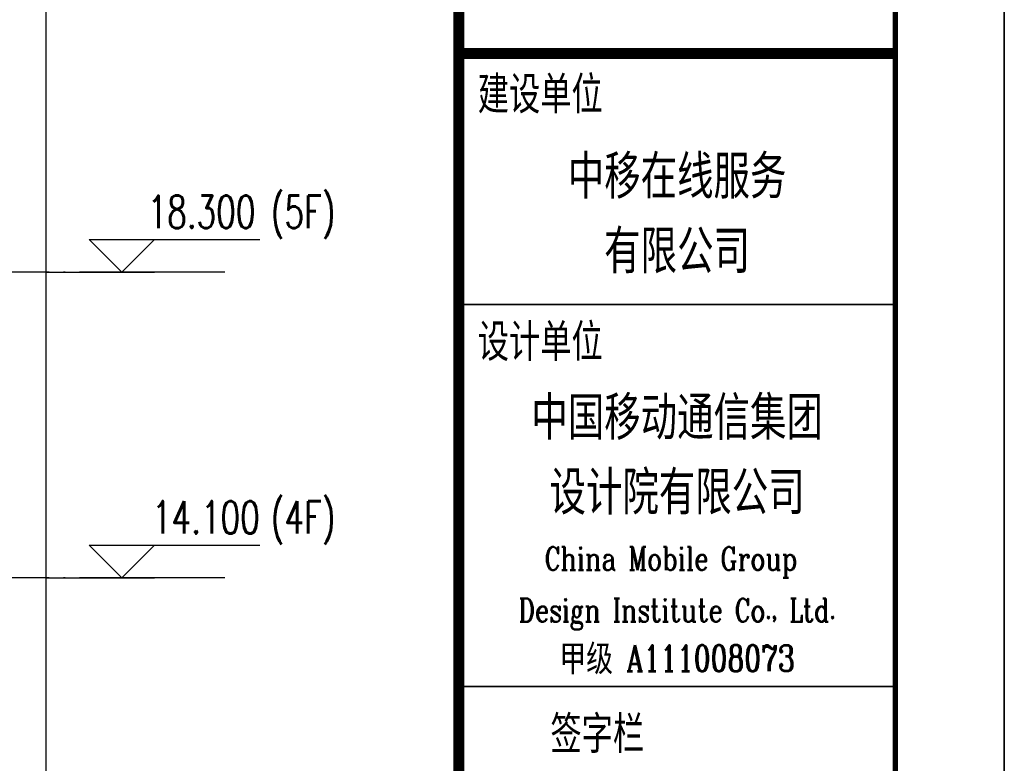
# Model space of a CAD drawing. Header units: millimetres. Extents: x 708158 to 1984082, y -168213 to -53.
# Tile 127 of 220: x 946917 to 960458, y -74408 to -64184. Entities that reach past the tile are written whole.
import ezdxf
from ezdxf.enums import TextEntityAlignment as Align

# ---------------------------------------------------------------- set-up
doc = ezdxf.new("R2010")
doc.units = ezdxf.units.MM
doc.header["$LTSCALE"] = 1000
doc.linetypes.add('DOTE', pattern=[2.42, 2, -0.2, 0.02, -0.2])
doc.layers.get('0').update_dxf_attribs({"color": 8})
for name, color, linetype in [('A-AXIS', 1, 'DOTE'), ('DIM_ELEV', 3, 'Continuous'), ('PUB_DIM', 3, 'Continuous'), ('PUB_TEXT', 7, 'Continuous')]:
    doc.layers.add(name, color=color, linetype=linetype)
doc.layers.add('图框', color=4, linetype='Continuous', lineweight=35)
doc.styles.add('-黑体', font='simhei.ttf', dxfattribs={"width": 0.8})
doc.styles.add('_TCH_DIM', font='SIMPLEX', dxfattribs={"bigfont": 'GBCBIG'})
doc.styles.add('_TCH_DIM_T3', font='SIMPLEX', dxfattribs={"width": 0.705882, "bigfont": 'GBCBIG'})
doc.styles.add('TK', font='complex_.ttf', dxfattribs={"width": 0.75, "bigfont": 'china'})
doc.dimstyles.new('_TCH_ARCH&&150', dxfattribs={"dimtxt": 446.25, "dimasz": 150, "dimexe": 375, "dimexo": 450, "dimgap": 189.375, "dimtad": 1, "dimdec": 0, "dimzin": 0, "dimdsep": 46, "dimtxsty": '_TCH_DIM_T3', "dimblk": 'ARCHTICK', "dimcen": 0.09, "dimclrt": 7, "dimazin": 2, "dimtfac": 1, "dimtdec": 0, "dimtix": 1, "dimtmove": 2, "dimatfit": 3, "dimfxl": 1, "dimtolj": 1, "dimtzin": 0, "dimarcsym": 0})

# ---------------------------------------------------------------- blocks, each defined once
blk = doc.blocks.new('A$C998f5811')
at = {"layer": '图框', "color": 4}
for p, q in [((0, 0), (0, 89100)), ((-7500, 39600), (-1500, 39600)), ((-7500, 34350), (-1500, 34350))]:
    blk.add_line(p, q, dxfattribs=at)
at = {"layer": '图框', "color": 4, "const_width": 74.2}
blk.add_lwpolyline([(-122400, 1500), (-1500, 1500), (-1500, 87600), (-122400, 87600)], close=True, dxfattribs=at)
at = {"layer": '图框', "const_width": 150}
blk.add_lwpolyline([(-7500, 87600), (-7500, 1500)], dxfattribs=at)
at = {"layer": '图框', "linetype": 'Continuous', "const_width": 150}
blk.add_lwpolyline([(-7500, 43050), (-1500, 43050)], dxfattribs=at)
at = {"layer": '图框', "style": '-黑体', "width": 0.7}
for s, p in [('建设单位', (-7241, 42277)), ('设计单位', (-7241, 38874)), ('签字栏', (-6242, 33483))]:
    blk.add_text(s, height=450, dxfattribs=at).set_placement(p)
for s, p in [('中移在线服务', (-4500, 41114)), ('有限公司', (-4500, 40086)), ('中国移动通信集团', (-4500, 37798)), ('设计院有限公司', (-4500, 36770))]:
    blk.add_text(s, height=525, dxfattribs=at).set_placement(p, align=Align.CENTER)
at = {"layer": '图框', "color": 4, "style": 'TK', "width": 0.75}
for s, height, p in [('China Mobile Group ', 320, (-4500, 35947)), ('Design Institute Co., Ltd.', 320, (-4500, 35237)), ('甲级 A111008073', 360, (-4500, 34557))]:
    blk.add_text(s, height=height, dxfattribs=at).set_placement(p, align=Align.CENTER)
blk = doc.blocks.new('_ArchTick')
at = {"color": 0, "linetype": 'ByBlock', "const_width": 0.3}
blk.add_lwpolyline([(-0.5, -0.5), (0.5, 0.5)], dxfattribs=at)
blk = doc.blocks.new('*D731')
at = {"layer": 'Defpoints', "color": 0, "transparency": 16777216}
for p in [(944809, -37657), (947283, -37657), (944809, -85957)]:
    blk.add_point(p, dxfattribs=at)
at = {"layer": 'PUB_DIM', "color": 0, "lineweight": -2, "transparency": 16777216}
for p, q in [((945259, -37657), (947658, -37657)), ((947283, -85957), (947283, -37657)), ((945259, -85957), (947658, -85957))]:
    blk.add_line(p, q, dxfattribs=at)
at = {"layer": 'PUB_DIM', "color": 0, "lineweight": -2, "transparency": 16777216, "xscale": 150, "yscale": 150, "zscale": 150}
for p, rotation in [((947283, -37657), 90), ((947283, -85957), 270)]:
    blk.add_blockref('_ArchTick', p, dxfattribs=dict(at, rotation=rotation))
at = {"layer": 'PUB_DIM', "color": 7, "transparency": 16777216, "insert": (946870, -61807), "char_height": 446.2, "attachment_point": 5, "rotation": 90, "style": '_TCH_DIM_T3'}
blk.add_mtext('\\A1;48300', dxfattribs=at)

msp = doc.modelspace()

# ---------------------------------------------------------------- linework, layer by layer
at = {"layer": 'A-AXIS'}
for p, q in [((949740, -67656.7), (839134.6, -67656.7)), ((949740, -71856.7), (839134.6, -71856.7))]:
    msp.add_line(p, q, dxfattribs=at)
at = {"layer": 'DIM_ELEV'}
for p, q in [((948322.5, -67656.7), (947872.5, -67206.7)), ((947872.5, -67206.7), (950220, -67206.7)), ((948322.5, -67656.7), (948772.5, -67206.7)), ((947272.5, -67656.7), (948772.5, -67656.7)), ((948322.5, -71856.7), (947872.5, -71406.7)), ((947872.5, -71406.7), (950220, -71406.7)), ((948322.5, -71856.7), (948772.5, -71406.7)), ((947272.5, -71856.7), (948772.5, -71856.7))]:
    msp.add_line(p, q, dxfattribs=at)

# ---------------------------------------------------------------- block references
msp.add_blockref('A$C998f5811', (960457.6, -107699.9))

# ---------------------------------------------------------------- texts
at = {"layer": 'PUB_TEXT', "style": '_TCH_DIM', "width": 0.705882}
for s, p in [('18.300', (948675, -67049.2)), ('(5F)', (950370, -67049.2)), ('14.100', (948735, -71249.2)), ('(4F)', (950370, -71249.2))]:
    msp.add_text(s, height=446.25, dxfattribs=at).set_placement(p)

# ---------------------------------------------------------------- dimensions: what is measured, and where the dimension line sits
at = {"layer": 'PUB_DIM'}
dim = msp.add_aligned_dim(p1=(944809.4, -85956.7), p2=(944809.4, -37656.7), distance=-2473.1, dimstyle='_TCH_ARCH&&150', dxfattribs=at)
dim.commit()
dim.dimension.update_dxf_attribs({"geometry": '*D731', "text_midpoint": (946870.1, -61806.7)})

doc.saveas('drawing.dxf')
